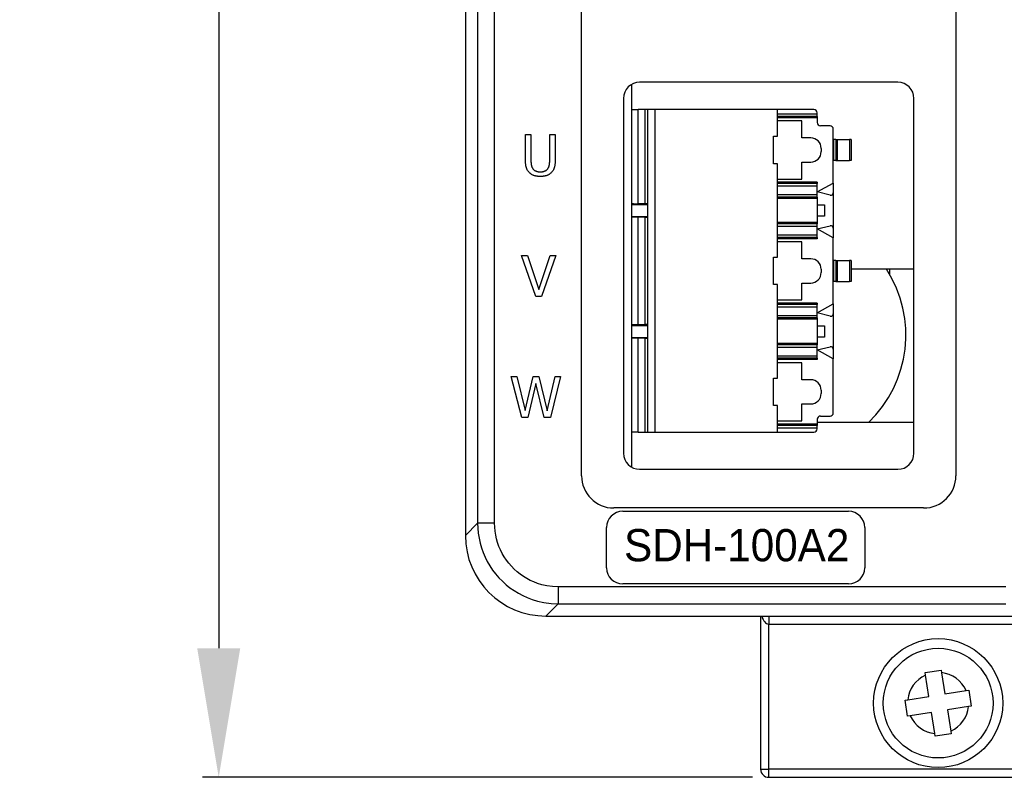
# Model space of a CAD drawing. Extents: x 12123 to 12493, y -1513 to -1171.
# Tile 2 of 33: x 12123 to 12184, y -1390 to -1343. Entities that reach past the tile are written whole.
import ezdxf

# ---------------------------------------------------------------- set-up
doc = ezdxf.new("R2010")
doc.units = 0
doc.layers.get('DEFPOINTS').update_dxf_attribs({"color": 8, "linetype": 'CONTINUOUS'})
doc.layers.add('2', color=2, linetype='CONTINUOUS')
doc.styles.add('DIMEMSIONS', font='isocp.shx', dxfattribs={"bigfont": 'chineset.shx'})
doc.styles.get("Standard").update_dxf_attribs({"font": 'ARIAL.TTF'})
doc.dimstyles.new('ISO-25', dxfattribs={"dimtxt": 8, "dimasz": 8, "dimexe": 1, "dimexo": 1, "dimgap": 3, "dimtad": 1, "dimtxsty": 'STANDARD', "dimcen": 0, "dimclrd": 256, "dimclre": 256, "dimclrt": 2, "dimazin": 3, "dimtfac": 1, "dimtmove": 0, "dimatfit": 3})

# ---------------------------------------------------------------- blocks, each defined once
blk = doc.blocks.new('*D175')
at = {"layer": '2', "color": 7}
for p, q in [((12154.792, -1219.876), (12134.513, -1219.876)), ((12135.513, -1227.876), (12135.513, -1381.876)), ((12168.599, -1389.876), (12134.513, -1389.876))]:
    blk.add_line(p, q, dxfattribs=at)
for points in [[(12134.179, -1227.876), (12136.846, -1227.876), (12135.513, -1219.876)], [(12134.179, -1381.876), (12136.846, -1381.876), (12135.513, -1389.876)]]:
    blk.add_solid(points, dxfattribs=at)
at = {"layer": 'DEFPOINTS', "color": 0}
for p in [(12155.792, -1219.876), (12135.513, -1389.876), (12169.599, -1389.876)]:
    blk.add_point(p, dxfattribs=at)
at = {"layer": '2', "color": 7, "insert": (12128.428, -1304.876), "char_height": 8, "attachment_point": 5, "rotation": 90}
blk.add_mtext('170', dxfattribs=at)

msp = doc.modelspace()

# ---------------------------------------------------------------- linework, layer by layer
at = {"layer": '2', "color": 7}
for p, q in [((12150.799, -1224.87), (12150.799, -1374.883)), ((12151.559, -1225.63), (12151.559, -1374.123)), ((12152.611, -1374.123), (12152.611, -1225.63)), ((12157.999, -1371.176), (12157.999, -1271.776)), ((12181.199, -1271.776), (12181.199, -1371.176)), ((12161.099, -1346.91), (12161.099, -1370.642)), ((12177.599, -1346.776), (12161.599, -1346.776)), ((12160.599, -1347.776), (12160.599, -1369.776)), ((12178.599, -1369.776), (12178.599, -1347.776)), ((12161.099, -1348.476), (12161.499, -1348.476)), ((12161.949, -1348.476), (12161.499, -1348.476)), ((12161.499, -1354.305), (12161.499, -1348.476)), ((12162.099, -1348.476), (12161.949, -1348.476)), ((12161.949, -1354.305), (12161.949, -1348.476)), ((12162.561, -1348.476), (12162.099, -1348.476)), ((12162.099, -1368.476), (12162.099, -1348.476)), ((12170.149, -1348.476), (12162.561, -1348.476)), ((12162.561, -1368.476), (12162.561, -1348.476)), ((12172.399, -1348.476), (12170.149, -1348.476)), ((12170.149, -1350.126), (12170.149, -1348.476)), ((12170.149, -1348.745), (12172.599, -1348.745)), ((12172.599, -1348.894), (12170.149, -1348.894)), ((12172.599, -1348.976), (12170.149, -1348.976)), ((12172.599, -1348.745), (12172.599, -1348.676)), ((12172.599, -1348.894), (12172.599, -1348.745)), ((12172.599, -1348.894), (12172.599, -1348.976)), ((12172.599, -1348.976), (12172.599, -1349.276)), ((12171.649, -1349.176), (12170.149, -1349.176)), ((12171.649, -1350.226), (12171.649, -1349.176)), ((12173.399, -1349.476), (12172.799, -1349.476)), ((12173.599, -1353.026), (12173.599, -1349.676)), ((12154.526, -1351.611), (12154.526, -1350.026)), ((12154.526, -1350.026), (12154.863, -1350.026)), ((12154.863, -1350.026), (12154.863, -1351.611)), ((12156.026, -1351.62), (12156.026, -1350.026)), ((12156.026, -1350.026), (12156.364, -1350.026)), ((12156.364, -1350.026), (12156.364, -1351.611)), ((12169.899, -1351.826), (12169.899, -1350.126)), ((12169.899, -1350.126), (12170.149, -1350.126)), ((12172.199, -1350.226), (12171.649, -1350.226)), ((12173.599, -1350.326), (12173.617, -1350.326)), ((12173.617, -1350.326), (12173.617, -1351.626)), ((12173.749, -1350.326), (12173.617, -1350.326)), ((12173.749, -1350.326), (12173.749, -1351.626)), ((12173.749, -1350.326), (12173.837, -1350.326)), ((12173.837, -1350.326), (12173.837, -1351.626)), ((12173.837, -1350.326), (12174.611, -1350.326)), ((12174.611, -1350.326), (12174.611, -1351.626)), ((12174.699, -1350.326), (12174.611, -1350.326)), ((12174.699, -1350.326), (12174.699, -1351.626)), ((12172.849, -1350.876), (12172.849, -1351.076)), ((12170.149, -1351.826), (12169.899, -1351.826)), ((12170.149, -1357.626), (12170.149, -1351.826)), ((12171.649, -1352.776), (12171.649, -1351.726)), ((12171.649, -1351.726), (12172.199, -1351.726)), ((12173.599, -1351.626), (12173.617, -1351.626)), ((12173.749, -1351.626), (12173.617, -1351.626)), ((12173.749, -1351.626), (12173.837, -1351.626)), ((12173.837, -1351.626), (12174.611, -1351.626)), ((12174.699, -1351.626), (12174.611, -1351.626)), ((12170.149, -1352.776), (12171.649, -1352.776)), ((12172.599, -1352.976), (12170.149, -1352.976)), ((12172.599, -1353.059), (12170.149, -1353.059)), ((12170.149, -1353.208), (12172.599, -1353.208)), ((12172.599, -1352.976), (12172.599, -1353.059)), ((12172.599, -1353.576), (12173.599, -1353.026)), ((12172.599, -1353.208), (12172.599, -1353.059)), ((12172.599, -1353.745), (12172.599, -1353.208)), ((12173.599, -1353.026), (12173.599, -1353.63)), ((12170.149, -1353.745), (12172.599, -1353.745)), ((12172.599, -1353.894), (12170.149, -1353.894)), ((12172.599, -1353.976), (12170.149, -1353.976)), ((12173.413, -1353.776), (12172.599, -1353.576)), ((12172.599, -1353.894), (12172.599, -1353.745)), ((12172.599, -1353.894), (12172.599, -1353.976)), ((12172.599, -1353.976), (12172.599, -1355.476)), ((12173.599, -1353.63), (12173.599, -1355.823)), ((12161.099, -1354.351), (12162.099, -1354.351)), ((12161.499, -1354.305), (12161.949, -1354.305)), ((12172.599, -1354.376), (12173.049, -1354.376)), ((12173.049, -1354.376), (12173.049, -1355.076)), ((12161.099, -1355.101), (12162.099, -1355.101)), ((12161.949, -1355.148), (12161.499, -1355.148)), ((12161.499, -1361.805), (12161.499, -1355.148)), ((12161.949, -1361.805), (12161.949, -1355.148)), ((12173.049, -1355.076), (12172.599, -1355.076)), ((12172.599, -1355.476), (12170.149, -1355.476)), ((12172.599, -1355.559), (12170.149, -1355.559)), ((12170.149, -1355.708), (12172.599, -1355.708)), ((12172.599, -1355.476), (12172.599, -1355.559)), ((12172.599, -1355.708), (12172.599, -1355.559)), ((12172.599, -1355.876), (12173.413, -1355.677)), ((12172.599, -1356.245), (12172.599, -1355.708)), ((12173.599, -1355.823), (12173.599, -1356.426)), ((12170.149, -1356.245), (12172.599, -1356.245)), ((12172.599, -1356.394), (12170.149, -1356.394)), ((12172.599, -1356.476), (12170.149, -1356.476)), ((12173.599, -1356.426), (12172.599, -1355.876)), ((12172.599, -1356.394), (12172.599, -1356.245)), ((12172.599, -1356.394), (12172.599, -1356.476)), ((12173.599, -1360.526), (12173.599, -1356.426)), ((12171.649, -1356.676), (12170.149, -1356.676)), ((12171.649, -1357.726), (12171.649, -1356.676)), ((12155.159, -1360.066), (12154.285, -1357.526)), ((12154.285, -1357.526), (12154.647, -1357.526)), ((12154.647, -1357.526), (12155.351, -1359.636)), ((12155.351, -1359.636), (12156.055, -1357.526)), ((12156.399, -1357.526), (12155.524, -1360.066)), ((12156.055, -1357.526), (12156.399, -1357.526)), ((12169.899, -1357.626), (12170.149, -1357.626)), ((12169.899, -1359.326), (12169.899, -1357.626)), ((12172.199, -1357.726), (12171.649, -1357.726)), ((12173.599, -1357.826), (12173.617, -1357.826)), ((12173.617, -1357.826), (12173.617, -1359.126)), ((12173.749, -1357.826), (12173.617, -1357.826)), ((12173.749, -1357.826), (12173.749, -1359.126)), ((12173.749, -1357.826), (12173.837, -1357.826)), ((12173.837, -1357.826), (12173.837, -1359.126)), ((12173.837, -1357.826), (12174.611, -1357.826)), ((12174.611, -1357.826), (12174.611, -1359.126)), ((12174.699, -1357.826), (12174.611, -1357.826)), ((12174.699, -1357.826), (12174.699, -1359.126)), ((12172.849, -1358.376), (12172.849, -1358.576)), ((12178.599, -1358.376), (12174.699, -1358.376)), ((12177.099, -1358.711), (12177.099, -1358.376)), ((12170.149, -1359.326), (12169.899, -1359.326)), ((12170.149, -1365.126), (12170.149, -1359.326)), ((12171.649, -1359.226), (12172.199, -1359.226)), ((12171.649, -1360.276), (12171.649, -1359.226)), ((12173.599, -1359.126), (12173.617, -1359.126)), ((12173.749, -1359.126), (12173.617, -1359.126)), ((12173.749, -1359.126), (12173.837, -1359.126)), ((12173.837, -1359.126), (12174.611, -1359.126)), ((12174.699, -1359.126), (12174.611, -1359.126)), ((12155.524, -1360.066), (12155.159, -1360.066)), ((12170.149, -1360.276), (12171.649, -1360.276)), ((12172.599, -1360.476), (12170.149, -1360.476)), ((12172.599, -1360.559), (12170.149, -1360.559)), ((12170.149, -1360.708), (12172.599, -1360.708)), ((12172.599, -1360.476), (12172.599, -1360.559)), ((12172.599, -1361.076), (12173.599, -1360.526)), ((12172.599, -1360.708), (12172.599, -1360.559)), ((12172.599, -1361.245), (12172.599, -1360.708)), ((12173.599, -1360.526), (12173.599, -1361.13)), ((12170.149, -1361.245), (12172.599, -1361.245)), ((12173.413, -1361.276), (12172.599, -1361.076)), ((12172.599, -1361.394), (12172.599, -1361.245)), ((12173.599, -1361.13), (12173.599, -1363.323)), ((12161.099, -1361.851), (12162.099, -1361.851)), ((12161.499, -1361.805), (12161.949, -1361.805)), ((12172.599, -1361.394), (12170.149, -1361.394)), ((12172.599, -1361.476), (12170.149, -1361.476)), ((12172.599, -1361.394), (12172.599, -1361.476)), ((12172.599, -1361.476), (12172.599, -1362.976)), ((12172.599, -1361.876), (12173.049, -1361.876)), ((12173.049, -1361.876), (12173.049, -1362.576)), ((12173.049, -1362.576), (12172.599, -1362.576)), ((12161.099, -1362.601), (12162.099, -1362.601)), ((12161.949, -1362.648), (12161.499, -1362.648)), ((12161.499, -1368.476), (12161.499, -1362.648)), ((12161.949, -1368.476), (12161.949, -1362.648)), ((12172.599, -1362.976), (12170.149, -1362.976)), ((12172.599, -1363.059), (12170.149, -1363.059)), ((12172.599, -1362.976), (12172.599, -1363.059)), ((12172.599, -1363.208), (12172.599, -1363.059)), ((12172.599, -1363.376), (12173.413, -1363.177)), ((12170.149, -1363.208), (12172.599, -1363.208)), ((12170.149, -1363.745), (12172.599, -1363.745)), ((12172.599, -1363.745), (12172.599, -1363.208)), ((12173.599, -1363.926), (12172.599, -1363.376)), ((12172.599, -1363.894), (12172.599, -1363.745)), ((12173.599, -1363.323), (12173.599, -1363.926)), ((12172.599, -1363.894), (12170.149, -1363.894)), ((12172.599, -1363.976), (12170.149, -1363.976)), ((12171.649, -1364.176), (12170.149, -1364.176)), ((12171.649, -1365.226), (12171.649, -1364.176)), ((12172.599, -1363.894), (12172.599, -1363.976)), ((12173.599, -1367.276), (12173.599, -1363.926)), ((12154.293, -1367.566), (12153.644, -1365.026)), ((12153.644, -1365.026), (12153.992, -1365.026)), ((12153.992, -1365.026), (12154.503, -1367.132)), ((12154.503, -1367.132), (12155.009, -1365.026)), ((12155.009, -1365.026), (12155.353, -1365.026)), ((12155.353, -1365.026), (12155.863, -1367.157)), ((12155.863, -1367.157), (12156.372, -1365.026)), ((12156.703, -1365.026), (12156.065, -1367.566)), ((12156.372, -1365.026), (12156.703, -1365.026)), ((12155.17, -1365.459), (12154.667, -1367.566)), ((12155.686, -1367.566), (12155.17, -1365.459)), ((12169.899, -1366.826), (12169.899, -1365.126)), ((12169.899, -1365.126), (12170.149, -1365.126)), ((12172.199, -1365.226), (12171.649, -1365.226)), ((12172.849, -1365.876), (12172.849, -1366.076)), ((12170.149, -1366.826), (12169.899, -1366.826)), ((12170.149, -1368.476), (12170.149, -1366.826)), ((12171.649, -1366.726), (12172.199, -1366.726)), ((12171.649, -1367.776), (12171.649, -1366.726)), ((12154.667, -1367.566), (12154.293, -1367.566)), ((12156.065, -1367.566), (12155.686, -1367.566)), ((12170.149, -1367.776), (12171.649, -1367.776)), ((12172.599, -1367.976), (12170.149, -1367.976)), ((12172.599, -1368.059), (12170.149, -1368.059)), ((12172.599, -1367.676), (12172.599, -1367.976)), ((12178.599, -1367.876), (12172.599, -1367.876)), ((12172.599, -1367.976), (12172.599, -1368.059)), ((12172.599, -1368.208), (12172.599, -1368.059)), ((12172.799, -1367.476), (12173.399, -1367.476)), ((12161.499, -1368.476), (12161.099, -1368.476)), ((12161.499, -1368.476), (12161.949, -1368.476)), ((12161.949, -1368.476), (12162.099, -1368.476)), ((12162.099, -1368.476), (12162.561, -1368.476)), ((12162.561, -1368.476), (12170.149, -1368.476)), ((12170.149, -1368.208), (12172.599, -1368.208)), ((12170.149, -1368.476), (12172.399, -1368.476)), ((12172.599, -1368.276), (12172.599, -1368.208)), ((12161.599, -1370.776), (12177.599, -1370.776)), ((12179.199, -1373.176), (12159.999, -1373.176)), ((12160.549, -1373.382), (12174.549, -1373.382)), ((12150.799, -1374.883), (12151.559, -1374.123)), ((12152.611, -1374.123), (12151.559, -1374.123)), ((12159.549, -1376.882), (12159.549, -1374.382)), ((12175.549, -1374.382), (12175.549, -1376.882)), ((12183.299, -1378.064), (12156.552, -1378.064)), ((12156.552, -1378.064), (12156.552, -1379.116)), ((12174.549, -1377.882), (12160.549, -1377.882)), ((12184.299, -1378.064), (12183.299, -1378.064)), ((12155.792, -1379.876), (12156.552, -1379.116)), ((12156.552, -1379.116), (12183.299, -1379.116)), ((12183.299, -1379.116), (12184.299, -1379.116)), ((12155.792, -1379.876), (12220.806, -1379.876)), ((12169.099, -1379.876), (12169.099, -1389.376)), ((12169.599, -1379.876), (12169.599, -1380.376)), ((12169.608, -1380.376), (12169.599, -1380.376)), ((12169.608, -1380.376), (12213.108, -1380.376)), ((12169.608, -1389.376), (12169.608, -1380.376)), ((12179.29, -1383.38), (12180.278, -1383.223)), ((12180.278, -1383.223), (12180.304, -1383.388)), ((12179.317, -1383.545), (12179.29, -1383.38)), ((12179.527, -1384.861), (12179.317, -1383.545)), ((12180.304, -1383.388), (12180.514, -1384.704)), ((12180.514, -1384.704), (12181.83, -1384.494)), ((12181.83, -1384.494), (12181.995, -1384.468)), ((12181.995, -1384.468), (12182.153, -1385.455)), ((12178.045, -1385.098), (12178.21, -1385.071)), ((12178.203, -1386.085), (12178.045, -1385.098)), ((12178.21, -1385.071), (12179.527, -1384.861)), ((12181.988, -1385.482), (12180.672, -1385.691)), ((12180.672, -1385.691), (12180.882, -1387.008)), ((12182.153, -1385.455), (12181.988, -1385.482)), ((12178.368, -1386.059), (12178.203, -1386.085)), ((12179.684, -1385.849), (12178.368, -1386.059)), ((12179.894, -1387.165), (12179.684, -1385.849)), ((12179.92, -1387.33), (12179.894, -1387.165)), ((12180.908, -1387.173), (12179.92, -1387.33)), ((12180.882, -1387.008), (12180.908, -1387.173)), ((12169.099, -1389.376), (12169.608, -1389.376)), ((12211.108, -1389.376), (12169.608, -1389.376)), ((12169.599, -1389.876), (12211.099, -1389.876))]:
    msp.add_line(p, q, dxfattribs=at)
at = {"layer": '2', "color": 7, "flags": 128}
for points in [[(12154.768, -1352.385), (12154.747, -1352.363), (12154.726, -1352.34), (12154.706, -1352.316), (12154.688, -1352.292), (12154.671, -1352.266), (12154.654, -1352.24), (12154.639, -1352.213), (12154.625, -1352.186), (12154.612, -1352.158), (12154.6, -1352.129), (12154.59, -1352.099), (12154.58, -1352.068), (12154.571, -1352.037), (12154.563, -1352.004), (12154.556, -1351.97), (12154.55, -1351.935), (12154.544, -1351.899), (12154.539, -1351.861), (12154.535, -1351.823), (12154.532, -1351.783), (12154.529, -1351.742), (12154.527, -1351.7), (12154.526, -1351.656), (12154.526, -1351.611)], [(12154.863, -1351.611), (12154.863, -1351.64), (12154.864, -1351.669), (12154.864, -1351.696), (12154.866, -1351.723), (12154.867, -1351.749), (12154.869, -1351.774), (12154.871, -1351.798), (12154.873, -1351.822), (12154.876, -1351.845), (12154.879, -1351.866), (12154.882, -1351.887), (12154.886, -1351.908), (12154.89, -1351.928), (12154.894, -1351.947), (12154.9, -1351.966), (12154.905, -1351.985), (12154.912, -1352.003), (12154.919, -1352.022), (12154.926, -1352.039), (12154.934, -1352.057), (12154.943, -1352.074), (12154.952, -1352.091), (12154.962, -1352.108), (12154.972, -1352.124)], [(12154.972, -1352.124), (12154.984, -1352.141), (12154.996, -1352.157), (12155.009, -1352.172), (12155.023, -1352.187), (12155.037, -1352.201), (12155.052, -1352.214), (12155.068, -1352.227), (12155.085, -1352.239), (12155.102, -1352.25), (12155.12, -1352.26), (12155.138, -1352.27), (12155.157, -1352.279), (12155.177, -1352.288), (12155.198, -1352.295), (12155.219, -1352.302), (12155.241, -1352.308), (12155.264, -1352.314), (12155.288, -1352.319), (12155.312, -1352.323), (12155.337, -1352.326), (12155.362, -1352.329), (12155.389, -1352.33), (12155.416, -1352.331), (12155.444, -1352.332)], [(12155.444, -1352.332), (12155.47, -1352.331), (12155.495, -1352.33), (12155.521, -1352.329), (12155.545, -1352.326), (12155.57, -1352.323), (12155.593, -1352.319), (12155.617, -1352.314), (12155.639, -1352.308), (12155.662, -1352.302), (12155.683, -1352.295), (12155.705, -1352.288), (12155.726, -1352.279), (12155.746, -1352.27), (12155.765, -1352.26), (12155.784, -1352.25), (12155.802, -1352.239), (12155.819, -1352.227), (12155.835, -1352.214), (12155.851, -1352.201), (12155.865, -1352.187), (12155.88, -1352.172), (12155.893, -1352.157), (12155.905, -1352.141), (12155.917, -1352.124)], [(12155.917, -1352.124), (12155.927, -1352.108), (12155.937, -1352.091), (12155.946, -1352.074), (12155.955, -1352.057), (12155.963, -1352.04), (12155.97, -1352.022), (12155.977, -1352.004), (12155.984, -1351.985), (12155.99, -1351.967), (12155.995, -1351.948), (12155.999, -1351.928), (12156.003, -1351.909), (12156.007, -1351.889), (12156.01, -1351.868), (12156.013, -1351.846), (12156.016, -1351.824), (12156.018, -1351.801), (12156.02, -1351.777), (12156.022, -1351.753), (12156.024, -1351.728), (12156.025, -1351.702), (12156.025, -1351.675), (12156.026, -1351.648), (12156.026, -1351.62)], [(12156.364, -1351.611), (12156.363, -1351.655), (12156.362, -1351.698), (12156.36, -1351.739), (12156.358, -1351.78), (12156.354, -1351.819), (12156.35, -1351.858), (12156.345, -1351.895), (12156.34, -1351.932), (12156.334, -1351.967), (12156.326, -1352.001), (12156.319, -1352.034), (12156.31, -1352.066), (12156.301, -1352.097), (12156.29, -1352.128), (12156.278, -1352.157), (12156.265, -1352.186), (12156.251, -1352.214), (12156.236, -1352.241), (12156.22, -1352.267), (12156.202, -1352.292), (12156.184, -1352.317), (12156.164, -1352.34), (12156.143, -1352.363), (12156.121, -1352.385)], [(12155.444, -1352.62), (12155.407, -1352.62), (12155.37, -1352.618), (12155.335, -1352.616), (12155.3, -1352.613), (12155.267, -1352.61), (12155.234, -1352.605), (12155.201, -1352.6), (12155.17, -1352.594), (12155.139, -1352.587), (12155.11, -1352.579), (12155.081, -1352.571), (12155.052, -1352.561), (12155.025, -1352.551), (12154.998, -1352.54), (12154.972, -1352.528), (12154.947, -1352.516), (12154.922, -1352.502), (12154.898, -1352.488), (12154.875, -1352.473), (12154.852, -1352.457), (12154.83, -1352.44), (12154.809, -1352.423), (12154.788, -1352.404), (12154.768, -1352.385)], [(12156.121, -1352.385), (12156.1, -1352.405), (12156.079, -1352.423), (12156.058, -1352.441), (12156.035, -1352.458), (12156.013, -1352.474), (12155.99, -1352.489), (12155.966, -1352.504), (12155.941, -1352.517), (12155.917, -1352.53), (12155.891, -1352.541), (12155.865, -1352.552), (12155.839, -1352.562), (12155.811, -1352.572), (12155.783, -1352.58), (12155.754, -1352.588), (12155.723, -1352.594), (12155.692, -1352.6), (12155.66, -1352.606), (12155.626, -1352.61), (12155.592, -1352.614), (12155.556, -1352.616), (12155.52, -1352.618), (12155.482, -1352.62), (12155.444, -1352.62)], [(12151.559, -1374.123), (12151.569, -1374.433), (12151.598, -1374.742), (12151.646, -1375.047), (12151.712, -1375.349), (12151.797, -1375.646), (12151.901, -1375.937), (12152.022, -1376.222), (12152.16, -1376.498), (12152.316, -1376.765), (12152.488, -1377.022), (12152.675, -1377.268), (12152.877, -1377.502), (12153.093, -1377.723), (12153.323, -1377.931), (12153.564, -1378.123), (12153.818, -1378.301), (12154.082, -1378.462), (12154.355, -1378.606), (12154.636, -1378.734), (12154.929, -1378.846), (12155.262, -1378.947), (12155.667, -1379.036), (12156.117, -1379.097), (12156.552, -1379.116)], [(12156.552, -1378.064), (12156.209, -1378.049), (12155.853, -1378.001), (12155.534, -1377.931), (12155.271, -1377.851), (12155.039, -1377.763), (12154.817, -1377.662), (12154.601, -1377.548), (12154.393, -1377.421), (12154.193, -1377.281), (12154.002, -1377.129), (12153.821, -1376.966), (12153.651, -1376.791), (12153.491, -1376.607), (12153.343, -1376.412), (12153.208, -1376.209), (12153.085, -1375.998), (12152.976, -1375.78), (12152.88, -1375.556), (12152.799, -1375.325), (12152.732, -1375.091), (12152.679, -1374.853), (12152.642, -1374.612), (12152.619, -1374.368), (12152.611, -1374.123)]]:
    msp.add_lwpolyline(points, dxfattribs=at)
at = {"layer": '2', "color": 7}
for radius in [4, 3.4]:
    msp.add_circle((12180.099, -1385.276), radius, dxfattribs=at)
for centre, radius, start, end in [((12161.599, -1347.776), 1, 90, 180), ((12177.599, -1347.776), 1, 0, 90), ((12172.399, -1348.676), 0.2, 0, 90), ((12172.799, -1349.276), 0.2, 180, 270), ((12173.399, -1349.676), 0.2, 0, 90), ((12172.199, -1350.876), 0.65, 0, 90), ((12172.199, -1351.076), 0.65, 270, 0), ((12173.449, -1353.63), 0.15, 256.25, 0), ((12173.449, -1355.823), 0.15, 0, 103.75), ((12172.199, -1358.376), 0.65, 0, 90), ((12172.199, -1358.576), 0.65, 270, 0), ((12170.599, -1362.452), 7.5, 313.68105, 32.92024), ((12173.449, -1361.13), 0.15, 256.25, 0), ((12173.449, -1363.323), 0.15, 0, 103.75), ((12172.199, -1365.876), 0.65, 0, 90), ((12172.199, -1366.076), 0.65, 270, 0), ((12173.399, -1367.276), 0.2, 270, 0), ((12172.799, -1367.676), 0.2, 90, 180), ((12172.399, -1368.276), 0.2, 270, 0), ((12161.599, -1369.776), 1, 180, 270), ((12177.599, -1369.776), 1, 270, 0), ((12159.999, -1371.176), 2, 180, 270), ((12179.199, -1371.176), 2, 270, 0), ((12160.549, -1374.382), 1, 90, 180), ((12174.549, -1374.382), 1, 0, 90), ((12160.549, -1376.882), 1, 180, 270), ((12174.549, -1376.882), 1, 270, 0), ((12180.099, -1385.276), 1.9, 114.31957, 173.80452), ((12180.099, -1385.276), 1.9, 24.31957, 83.80452), ((12180.099, -1385.276), 1.9, 294.31957, 353.80452), ((12180.099, -1385.276), 1.9, 204.31957, 263.80452), ((12169.599, -1389.376), 0.5, 180, 270)]:
    msp.add_arc(centre, radius, start, end, dxfattribs=at)
for centre, major_axis, ratio, start_param, end_param in [((12161.499, -1354.302), (0.4, 0), 0.008727, 3.141593, 4.712389), ((12161.949, -1354.307), (0.15, 0), 0.008727, 0, 1.570796), ((12161.499, -1355.151), (-0.4, 0), 0.008727, 4.712389, 6.283185), ((12161.949, -1355.146), (-0.15, 0), 0.008727, 1.570796, 3.141593), ((12161.499, -1361.802), (0.4, 0), 0.008727, 3.141593, 4.712389), ((12161.949, -1361.807), (0.15, 0), 0.008727, 0, 1.570796), ((12161.499, -1362.651), (-0.4, 0), 0.008727, 4.712389, 6.283185), ((12161.949, -1362.646), (-0.15, 0), 0.008727, 1.570796, 3.141593), ((12155.806, -1374.87), (-3.545, -3.545), 0.997265, 5.499157, 7.067214), ((12169.599, -1379.376), (0, -1), 0.5, 5.235988, 6.283185), ((12169.617, -1380.376), (0, 0.5), 0.017452, 0, 1.570796), ((12169.599, -1389.376), (0, -0.5), 0.017452, 0, 1.570796)]:
    msp.add_ellipse(centre, major_axis=major_axis, ratio=ratio, start_param=start_param, end_param=end_param, dxfattribs=at)

# ---------------------------------------------------------------- texts
at = {"layer": '2', "color": 7, "insert": (12160.634, -1374.481), "char_height": 2, "width": 14.07464, "attachment_point": 1, "style": 'DIMEMSIONS'}
msp.add_mtext('{\\fPMingLiU|b0|i0|c136|p18;SDH-100A2}', dxfattribs=at)

# ---------------------------------------------------------------- dimensions: what is measured, and where the dimension line sits
at = {"layer": '2', "color": 7}
dim = msp.add_linear_dim(base=(12135.513, -1389.876), p1=(12155.792, -1219.876), p2=(12169.599, -1389.876), angle=90, dimstyle='ISO-25', override={"dimclrd": 7, "dimclre": 7, "dimclrt": 7}, dxfattribs=at)
dim.commit()
dim.dimension.update_dxf_attribs({"geometry": '*D175', "text_midpoint": (12128.428, -1304.876)})

doc.saveas('drawing.dxf')
